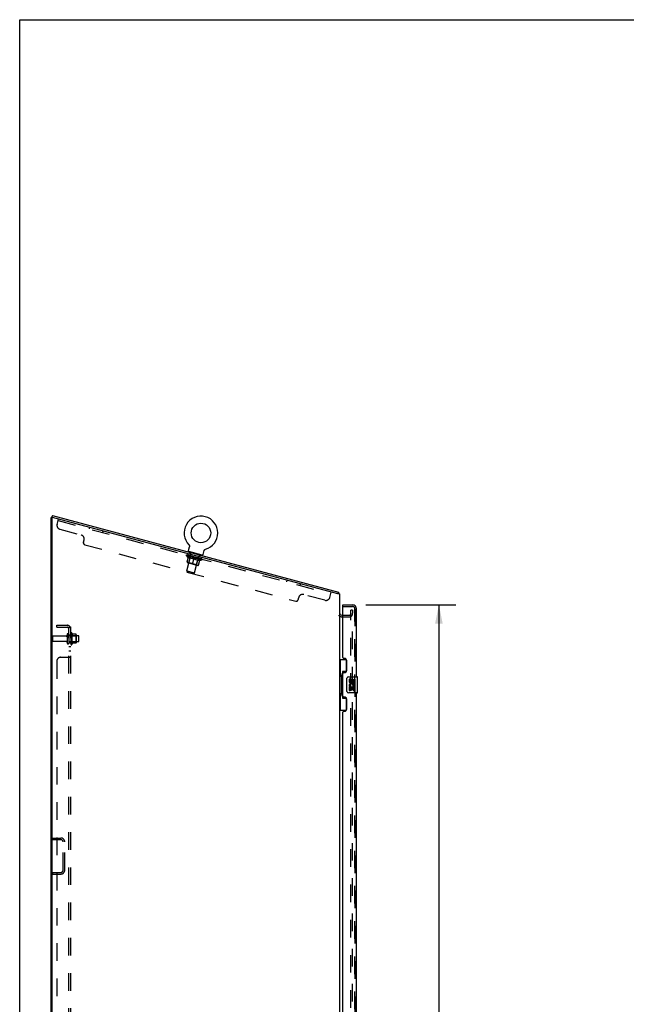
# Model space of a CAD drawing. Header units: inches. Extents: x 0 to 200, y 0 to 129.
# Tile 34 of 82: x 0 to 38, y 68 to 129. Entities that reach past the tile are written whole.
import ezdxf

# ---------------------------------------------------------------- set-up
doc = ezdxf.new("R2010")
doc.units = ezdxf.units.IN
doc.header["$LTSCALE"] = 11
doc.header["$MEASUREMENT"] = 0
doc.linetypes.add('HIDDEN', pattern=[0.2, 0.1, -0.1])
doc.layers.get('0').update_dxf_attribs({"linetype": 'CONTINUOUS'})
for name, color, linetype in [('DEFAULT_2', 8, 'HIDDEN'), ('DIMENSIONS', 7, 'CONTINUOUS'), ('LEFT_DOOR_ASSEMBLY', 7, 'CONTINUOUS'), ('RIGHT_DOOR_ASSEMBLY', 7, 'CONTINUOUS'), ('SUBPANEL', 7, 'CONTINUOUS')]:
    doc.layers.add(name, color=color, linetype=linetype)
doc.styles.get("Standard").update_dxf_attribs({"font": 'arial.ttf'})
doc.dimstyles.new('DIMSTYLE_1', dxfattribs={"dimtxt": 0.882353, "dimasz": 1.176471, "dimexe": 0.09, "dimexo": 0.07, "dimgap": 0.0375, "dimtad": 0, "dimtih": 1, "dimtoh": 1, "dimzin": 4, "dimdsep": 46, "dimtxsty": 'Standard', "dimblk": '_FILLED', "dimblk1": '_FILLED', "dimblk2": '_FILLED', "dimcen": 0.09, "dimazin": 1, "dimtfac": 1, "dimtdec": 3, "dimtofl": 0, "dimtmove": 0, "dimatfit": 3, "dimldrblk": '_FILLED', "dimfxl": 0, "dimtolj": 1, "dimtzin": 4, "dimarcsym": 0})

# ---------------------------------------------------------------- blocks, each defined once
blk = doc.blocks.new('_FILLED')
at = {"color": 0, "linetype": 'ByBlock'}
blk.add_solid([(0, 0), (-1, 0.2), (-1, -0.2)], dxfattribs=at)
blk = doc.blocks.new('*D11')
at = {"layer": 'DIMENSIONS', "color": 2, "linetype": 'Continuous'}
for p, q in [((21.597, 92.891), (27.22, 92.891)), ((26.162, 92.891), (26.162, 65.169)), ((26.162, 34.391), (26.162, 62.081)), ((21.597, 34.391), (27.22, 34.391))]:
    blk.add_line(p, q, dxfattribs=at)
at = {"layer": 'DIMENSIONS', "color": 2, "linetype": 'Continuous', "xscale": 1.1764705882, "yscale": 1.1764705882, "zscale": 1.1764705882}
for p, rotation in [((26.162, 92.891), 90), ((26.162, 34.391), 270)]:
    blk.add_blockref('_FILLED', p, dxfattribs=dict(at, rotation=rotation))
at = {"layer": 'DIMENSIONS', "color": 2, "linetype": 'Continuous', "insert": (26.162, 64.728), "char_height": 0.8824, "width": 4.51345, "attachment_point": 2, "line_spacing_factor": 0.9}
blk.add_mtext('58.50\\PDOORS', dxfattribs=at)

msp = doc.modelspace()

# ---------------------------------------------------------------- linework, layer by layer
at = {"color": 7, "linetype": 'Continuous'}
for p, q in [((0, 0), (0, 129.412)), ((0, 129.412), (200, 129.412)), ((2.039, 98.453), (2.012, 98.352)), ((2.039, 98.453), (19.896, 93.668)), ((2.029, 98.338), (1.962, 98.338)), ((10.526, 96.272), (10.591, 96.512)), ((10.559, 96.632), (10.559, 96.632)), ((10.559, 96.632), (10.562, 96.629)), ((10.562, 96.629), (10.565, 96.626)), ((10.565, 96.626), (10.568, 96.622)), ((10.568, 96.622), (10.57, 96.619)), ((10.57, 96.619), (10.573, 96.615)), ((10.573, 96.615), (10.575, 96.612)), ((10.575, 96.612), (10.578, 96.608)), ((10.578, 96.608), (10.58, 96.604)), ((10.58, 96.604), (10.582, 96.6)), ((10.582, 96.6), (10.584, 96.596)), ((10.584, 96.596), (10.585, 96.592)), ((10.585, 96.592), (10.587, 96.588)), ((10.587, 96.588), (10.588, 96.584)), ((10.588, 96.584), (10.59, 96.58)), ((10.59, 96.58), (10.591, 96.576)), ((10.591, 96.576), (10.592, 96.572)), ((10.592, 96.572), (10.593, 96.568)), ((10.593, 96.568), (10.593, 96.563)), ((10.593, 96.563), (10.594, 96.559)), ((10.594, 96.559), (10.594, 96.555)), ((10.594, 96.555), (10.595, 96.55)), ((10.595, 96.55), (10.595, 96.546)), ((10.595, 96.546), (10.595, 96.542)), ((10.595, 96.542), (10.595, 96.537)), ((10.547, 96.204), (10.539, 96.175)), ((11.392, 95.977), (10.547, 96.204)), ((11.392, 95.977), (11.384, 95.948)), ((11.444, 96.026), (11.508, 96.266)), ((11.508, 96.266), (11.509, 96.27)), ((11.515, 96.286), (11.517, 96.29)), ((11.517, 96.29), (11.519, 96.294)), ((11.519, 96.294), (11.521, 96.298)), ((11.521, 96.298), (11.524, 96.301)), ((11.524, 96.301), (11.526, 96.305)), ((11.526, 96.305), (11.529, 96.309)), ((11.529, 96.309), (11.531, 96.312)), ((11.531, 96.312), (11.534, 96.315)), ((11.534, 96.315), (11.537, 96.319)), ((11.537, 96.319), (11.54, 96.322)), ((11.54, 96.322), (11.543, 96.325)), ((11.543, 96.325), (11.546, 96.328)), ((11.546, 96.328), (11.55, 96.331)), ((11.549, 96.33), (11.553, 96.333)), ((11.553, 96.333), (11.556, 96.336)), ((11.556, 96.336), (11.56, 96.338)), ((11.56, 96.338), (11.564, 96.341)), ((11.564, 96.341), (11.567, 96.343)), ((11.567, 96.343), (11.571, 96.345)), ((11.571, 96.345), (11.575, 96.347)), ((11.575, 96.347), (11.579, 96.349)), ((11.579, 96.349), (11.583, 96.35)), ((11.583, 96.35), (11.587, 96.352)), ((11.587, 96.352), (11.591, 96.353)), ((11.587, 96.352), (11.589, 96.352)), ((11.591, 96.353), (11.595, 96.354)), ((11.595, 96.354), (11.595, 96.354)), ((19.896, 93.668), (19.87, 93.57)), ((19.911, 93.611), (19.873, 93.582)), ((20.104, 92.245), (20.166, 92.245))]:
    msp.add_line(p, q, dxfattribs=at)
at = {"color": 3, "linetype": 'Continuous'}
for p, q in [((2.043, 98.344), (2.012, 98.352)), ((1.962, 33.745), (1.962, 98.338)), ((2.014, 98.311), (2.014, 33.807)), ((19.858, 93.57), (2.053, 98.341)), ((19.962, 93.57), (19.858, 93.57)), ((19.962, 93.57), (19.962, 33.745))]:
    msp.add_line(p, q, dxfattribs=at)
at = {"color": 7, "linetype": 'Continuous'}
for points in [[(10.595, 96.537), (10.594, 96.533), (10.594, 96.529), (10.593, 96.524), (10.592, 96.52), (10.591, 96.516), (10.591, 96.512)], [(10.592, 96.52), (10.591, 96.516), (10.591, 96.512)], [(11.509, 96.27), (11.511, 96.274), (11.512, 96.278), (11.514, 96.282), (11.515, 96.286)], [(11.509, 96.27), (11.511, 96.274), (11.512, 96.278), (11.514, 96.282), (11.515, 96.286)], [(19.904, 93.645), (19.904, 93.648), (19.904, 93.651), (19.904, 93.654), (19.903, 93.656), (19.903, 93.659), (19.902, 93.661), (19.901, 93.663), (19.9, 93.665), (19.899, 93.666), (19.898, 93.667), (19.897, 93.667), (19.896, 93.668)], [(19.911, 93.611), (19.91, 93.613), (19.909, 93.615), (19.908, 93.617), (19.907, 93.62), (19.906, 93.623), (19.906, 93.626), (19.905, 93.629), (19.905, 93.632), (19.905, 93.636), (19.905, 93.639), (19.904, 93.645)]]:
    msp.add_lwpolyline(points, dxfattribs=at)
msp.add_circle((11.312, 97.37), 0.609, dxfattribs=at)
for centre, radius, start, end in [((11.312, 97.37), 1.054, 285.39933, 224.60067), ((10.584, 96.256), 0.06, 165, 255), ((11.386, 96.041), 0.06, 255, 345), ((19.715, 93.461), 0.246, 26.34225, 37.39407), ((20.104, 92.387), 0.142, 180, 270)]:
    msp.add_arc(centre, radius, start, end, dxfattribs=at)
at = {"color": 3, "linetype": 'Continuous'}
msp.add_arc((2.045, 98.311), 0.0312, 75, 180, dxfattribs=at)
at = {"layer": 'DEFAULT_2', "color": 8, "linetype": 'HIDDEN'}
for p, q in [((2.333, 97.909), (2.422, 98.242)), ((2.396, 98.142), (19.42, 93.58)), ((2.51, 97.603), (3.838, 97.247)), ((4.354, 97.724), (4.327, 97.624)), ((5.2, 97.498), (5.173, 97.398)), ((3.975, 96.791), (4.015, 96.941)), ((4.063, 96.638), (17.224, 93.111)), ((10.564, 96.627), (10.565, 96.626)), ((10.41, 95.961), (10.42, 95.997)), ((10.51, 95.841), (10.41, 95.961)), ((10.41, 95.961), (11.388, 95.699)), ((10.421, 95.006), (10.7, 96.049)), ((10.426, 95.99), (10.428, 95.995)), ((10.432, 95.985), (10.433, 95.988)), ((11.382, 95.731), (10.432, 95.985)), ((10.439, 95.983), (10.44, 95.986)), ((10.44, 95.983), (10.44, 95.986)), ((10.448, 95.984), (10.45, 95.989)), ((10.46, 95.978), (10.461, 95.98)), ((10.462, 95.977), (10.462, 95.98)), ((10.484, 95.974), (10.486, 95.979)), ((10.485, 95.974), (10.512, 96.075)), ((10.495, 95.968), (10.495, 95.971)), ((10.497, 95.968), (10.498, 95.97)), ((10.655, 95.928), (10.5, 95.97)), ((10.533, 95.961), (10.535, 95.966)), ((10.534, 95.958), (10.534, 95.96)), ((10.534, 95.958), (10.535, 95.96)), ((10.536, 95.957), (10.537, 95.96)), ((10.542, 95.956), (10.543, 95.958)), ((10.542, 95.956), (10.543, 95.958)), ((10.545, 95.955), (10.545, 95.958)), ((10.547, 95.954), (10.548, 95.957)), ((10.551, 95.953), (10.551, 95.956)), ((10.56, 95.53), (10.657, 95.892)), ((10.562, 95.951), (10.562, 95.953)), ((10.576, 95.947), (10.577, 95.951)), ((10.576, 95.947), (10.576, 95.949)), ((10.592, 95.942), (10.592, 95.945)), ((10.592, 95.942), (10.592, 95.945)), ((10.593, 95.945), (10.595, 95.95)), ((10.6, 95.94), (10.601, 95.943)), ((10.603, 95.939), (10.604, 95.942)), ((10.611, 95.937), (10.611, 95.94)), ((10.619, 95.935), (10.621, 95.941)), ((10.631, 95.932), (10.632, 95.934)), ((10.634, 95.931), (10.634, 95.934)), ((10.647, 96.084), (10.667, 96.161)), ((10.654, 96.072), (10.711, 96.056)), ((10.655, 95.926), (10.655, 95.928)), ((10.707, 95.914), (10.659, 95.927)), ((10.663, 95.926), (10.665, 95.931)), ((10.668, 95.922), (10.668, 95.925)), ((10.671, 95.921), (10.672, 95.924)), ((10.676, 95.92), (10.678, 95.926)), ((10.679, 95.919), (10.68, 95.921)), ((10.688, 95.917), (10.688, 95.919)), ((10.706, 95.912), (10.707, 95.914)), ((10.765, 95.899), (10.719, 95.911)), ((10.728, 96.155), (10.72, 96.126)), ((10.734, 95.904), (10.735, 95.907)), ((10.74, 95.905), (10.742, 95.91)), ((10.743, 95.902), (10.743, 95.905)), ((10.744, 95.902), (10.746, 95.909)), ((10.747, 95.901), (10.747, 95.904)), ((10.752, 95.899), (10.753, 95.902)), ((10.764, 95.896), (10.765, 95.899)), ((10.827, 95.882), (10.785, 95.893)), ((10.794, 95.888), (10.795, 95.89)), ((10.823, 95.883), (10.824, 95.888)), ((10.823, 95.883), (10.825, 95.888)), ((10.825, 95.888), (10.824, 95.888)), ((10.902, 94.877), (11.181, 95.92)), ((11.176, 95.932), (11.233, 95.916)), ((11.211, 96.026), (11.203, 95.997)), ((11.246, 95.924), (11.266, 96.001)), ((10.443, 95.559), (10.527, 95.873)), ((10.464, 95.523), (11.123, 95.346)), ((10.51, 95.841), (10.518, 95.839)), ((10.56, 95.53), (10.521, 95.508)), ((10.56, 95.53), (11.043, 95.401)), ((10.628, 95.81), (10.767, 95.773)), ((10.794, 95.435), (10.885, 95.777)), ((10.819, 95.884), (10.88, 95.872)), ((10.823, 95.881), (10.823, 95.883)), ((10.826, 95.88), (10.826, 95.883)), ((10.826, 95.88), (10.827, 95.882)), ((10.827, 95.88), (10.827, 95.882)), ((10.904, 95.861), (10.854, 95.875)), ((10.858, 95.871), (10.859, 95.873)), ((10.863, 95.872), (10.863, 95.875)), ((10.879, 95.868), (10.88, 95.872)), ((10.891, 95.862), (10.892, 95.865)), ((10.905, 95.859), (10.906, 95.861)), ((10.905, 95.858), (10.906, 95.861)), ((10.906, 95.861), (10.906, 95.861)), ((10.908, 95.861), (10.909, 95.866)), ((10.996, 95.837), (10.909, 95.866)), ((10.909, 95.857), (10.91, 95.86)), ((10.909, 95.857), (10.91, 95.86)), ((10.91, 95.86), (10.91, 95.86)), ((10.923, 95.854), (10.924, 95.856)), ((10.924, 95.856), (10.961, 95.846)), ((10.956, 95.845), (10.957, 95.847)), ((10.985, 95.714), (11.124, 95.677)), ((10.987, 95.836), (10.988, 95.839)), ((10.988, 95.836), (10.988, 95.839)), ((10.988, 95.839), (11.03, 95.827)), ((10.989, 95.836), (10.989, 95.839)), ((10.992, 95.838), (10.994, 95.843)), ((10.992, 95.835), (10.992, 95.838)), ((10.993, 95.838), (10.994, 95.843)), ((10.994, 95.843), (10.994, 95.843)), ((11.02, 95.828), (11.02, 95.83)), ((11.043, 95.401), (11.14, 95.763)), ((11.043, 95.401), (11.066, 95.362)), ((11.05, 95.82), (11.051, 95.822)), ((11.051, 95.822), (11.096, 95.81)), ((11.062, 95.817), (11.062, 95.819)), ((11.067, 95.815), (11.068, 95.818)), ((11.07, 95.814), (11.071, 95.822)), ((11.071, 95.814), (11.072, 95.816)), ((11.075, 95.816), (11.076, 95.821)), ((11.08, 95.812), (11.08, 95.814)), ((11.108, 95.804), (11.108, 95.807)), ((11.108, 95.807), (11.156, 95.794)), ((11.126, 95.799), (11.127, 95.802)), ((11.135, 95.797), (11.135, 95.799)), ((11.138, 95.796), (11.14, 95.803)), ((11.143, 95.795), (11.143, 95.797)), ((11.146, 95.794), (11.147, 95.796)), ((11.152, 95.795), (11.154, 95.8)), ((11.159, 95.79), (11.16, 95.793)), ((11.159, 95.367), (11.243, 95.681)), ((11.16, 95.793), (11.316, 95.751)), ((11.18, 95.785), (11.181, 95.787)), ((11.183, 95.784), (11.183, 95.786)), ((11.195, 95.781), (11.196, 95.786)), ((11.203, 95.779), (11.204, 95.781)), ((11.211, 95.777), (11.211, 95.779)), ((11.214, 95.776), (11.215, 95.778)), ((11.222, 95.776), (11.223, 95.781)), ((11.222, 95.773), (11.223, 95.776)), ((11.222, 95.773), (11.223, 95.776)), ((11.234, 95.648), (11.242, 95.645)), ((11.238, 95.769), (11.239, 95.774)), ((11.239, 95.769), (11.239, 95.771)), ((11.242, 95.645), (11.388, 95.699)), ((11.253, 95.765), (11.253, 95.768)), ((11.264, 95.762), (11.264, 95.765)), ((11.267, 95.762), (11.268, 95.765)), ((11.269, 95.761), (11.27, 95.763)), ((11.272, 95.76), (11.273, 95.763)), ((11.272, 95.76), (11.273, 95.762)), ((11.278, 95.759), (11.278, 95.761)), ((11.28, 95.758), (11.281, 95.76)), ((11.281, 95.758), (11.281, 95.76)), ((11.282, 95.76), (11.284, 95.765)), ((11.317, 95.748), (11.318, 95.751)), ((11.319, 95.747), (11.32, 95.75)), ((11.33, 95.748), (11.357, 95.848)), ((11.331, 95.747), (11.333, 95.752)), ((11.353, 95.739), (11.353, 95.741)), ((11.354, 95.738), (11.355, 95.741)), ((11.367, 95.737), (11.369, 95.743)), ((11.374, 95.733), (11.375, 95.735)), ((11.375, 95.733), (11.376, 95.735)), ((11.382, 95.731), (11.383, 95.733)), ((11.388, 95.699), (11.398, 95.735)), ((11.389, 95.731), (11.391, 95.737)), ((10.463, 94.932), (10.421, 95.006)), ((10.421, 95.006), (10.902, 94.877)), ((10.463, 94.932), (10.828, 94.834)), ((10.828, 94.834), (10.902, 94.877)), ((16.67, 94.425), (16.643, 94.324)), ((17.515, 94.198), (17.488, 94.098)), ((19.051, 93.17), (17.723, 93.526)), ((19.358, 93.347), (19.447, 93.68)), ((17.377, 93.2), (17.417, 93.35)), ((20.166, 92.245), (20.588, 92.245)), ((20.67, 34.724), (20.67, 92.557)), ((20.774, 92.557), (20.67, 92.557)), ((20.774, 92.557), (20.774, 92.369)), ((20.774, 92.327), (20.774, 92.369)), ((20.774, 92.236), (20.774, 92.327)), ((20.774, 35.115), (20.774, 92.236)), ((20.104, 92.141), (20.588, 92.141)), ((2.96, 91.03), (2.96, 90.501)), ((3.066, 91.03), (3.066, 90.501)), ((3.191, 91.1), (3.191, 90.431)), ((3.211, 90.949), (3.191, 90.969)), ((3.261, 91.121), (3.261, 90.41)), ((3.516, 91.043), (3.288, 91.043)), ((3.507, 90.949), (3.527, 90.969)), ((3.527, 91.021), (3.527, 90.51)), ((2.066, 90.63), (2.066, 90.902)), ((2.897, 90.932), (2.096, 90.932)), ((2.897, 90.6), (2.096, 90.6)), ((3.661, 90.949), (3.066, 90.949)), ((3.661, 90.583), (3.066, 90.583)), ((3.211, 90.582), (3.191, 90.562)), ((3.211, 90.949), (3.211, 90.582)), ((3.211, 90.949), (3.507, 90.949)), ((3.211, 90.582), (3.507, 90.582)), ((3.516, 90.488), (3.288, 90.488)), ((3.507, 90.949), (3.507, 90.582)), ((3.507, 90.582), (3.527, 90.562)), ((3.691, 90.613), (3.691, 90.919)), ((2.066, 78.328), (2.066, 78.224)), ((2.066, 78.328), (2.569, 78.328)), ((2.569, 78.224), (2.066, 78.224)), ((2.712, 76.325), (2.712, 78.082)), ((2.816, 76.325), (2.816, 78.082)), ((2.066, 76.078), (2.066, 76.182)), ((2.066, 76.182), (2.569, 76.182)), ((2.066, 76.078), (2.569, 76.078))]:
    msp.add_line(p, q, dxfattribs=at)
for points in [[(10.634, 95.808), (10.616, 95.817), (10.598, 95.826), (10.58, 95.837), (10.563, 95.848), (10.545, 95.86), (10.527, 95.873)], [(10.527, 95.872), (10.544, 95.86), (10.561, 95.848), (10.578, 95.837), (10.595, 95.827), (10.611, 95.818), (10.628, 95.81)], [(10.885, 95.777), (10.863, 95.775), (10.842, 95.773), (10.821, 95.772), (10.8, 95.772), (10.78, 95.773), (10.76, 95.775)], [(10.767, 95.773), (10.786, 95.771), (10.805, 95.771), (10.825, 95.771), (10.844, 95.772), (10.865, 95.774), (10.885, 95.776)], [(10.993, 95.712), (10.975, 95.721), (10.957, 95.73), (10.939, 95.741), (10.921, 95.752), (10.903, 95.764), (10.885, 95.777)], [(10.885, 95.776), (10.902, 95.764), (10.919, 95.752), (10.935, 95.741), (10.952, 95.732), (10.969, 95.723), (10.985, 95.714)], [(11.243, 95.681), (11.221, 95.679), (11.2, 95.677), (11.179, 95.676), (11.158, 95.676), (11.138, 95.677), (11.118, 95.679)], [(11.124, 95.677), (11.143, 95.676), (11.163, 95.675), (11.182, 95.675), (11.202, 95.676), (11.222, 95.678), (11.243, 95.68)]]:
    msp.add_lwpolyline(points, dxfattribs=at)
for centre, radius, start, end in [((2.575, 97.844), 0.25, 165, 255), ((3.773, 97.005), 0.25, 345, 75), ((4.096, 96.759), 0.125, 165, 255), ((10.627, 95.9), 0.0318, 345, 75), ((10.656, 96.081), 0.01, 165, 255), ((10.658, 96.164), 0.01, 345, 75), ((10.691, 96.051), 0.01, 345, 75), ((11.191, 95.917), 0.01, 75, 165), ((11.236, 95.926), 0.01, 255, 345), ((11.276, 95.998), 0.01, 75, 165), ((10.472, 95.551), 0.0296, 165, 255), ((11.13, 95.375), 0.0296, 255, 345), ((11.171, 95.754), 0.0318, 75, 165), ((17.659, 93.285), 0.25, 75, 165), ((17.256, 93.232), 0.125, 255, 345), ((19.116, 93.412), 0.25, 255, 345), ((20.104, 92.387), 0.246, 217.24138, 270), ((20.588, 92.327), 0.186, 270, 360), ((20.588, 92.327), 0.0823, 270, 360), ((2.897, 90.994), 0.0625, 270, 360), ((3.013, 91.03), 0.053, 360, 180), ((3.229, 91.1), 0.0384, 34.44966, 180), ((2.66, 90.766), 0.698, 23.96793, 30.66313), ((3.307, 91.053), 0.01, 203.96793, 270), ((3.516, 91.033), 0.01, 5.19383, 90), ((3.385, 91.021), 0.141, 0, 5.20805), ((2.096, 90.902), 0.03, 90, 180), ((2.096, 90.63), 0.03, 180, 270), ((2.897, 90.537), 0.0625, 0, 90), ((3.013, 90.501), 0.053, 180, 0), ((3.229, 90.431), 0.0384, 180, 325.55034), ((2.66, 90.766), 0.698, 329.33687, 336.03207), ((3.307, 90.478), 0.01, 90, 156.03207), ((3.516, 90.498), 0.01, 270, 354.80617), ((3.385, 90.51), 0.141, 354.79195, 360), ((3.661, 90.919), 0.03, 359.99999, 90), ((3.661, 90.613), 0.03, 270, 0.00001), ((2.569, 78.082), 0.246, 0, 90), ((2.569, 78.082), 0.142, 0, 90), ((2.569, 76.325), 0.246, 270, 360), ((2.569, 76.325), 0.142, 270, 360)]:
    msp.add_arc(centre, radius, start, end, dxfattribs=at)
for centre, major_axis, ratio, start_param, end_param in [((10.909, 95.866), (0.49, -0.126), 0.05963, 2.96643, 3.140963), ((10.401, 95.986), (0.153, -0.039), 0.05963, 1.376596, 1.469874), ((10.402, 95.992), (0.153, -0.041), 0.060556, 0.430652, 1.470503), ((10.909, 95.866), (0.489, -0.131), 0.060556, 3.141593, 3.316126), ((10.435, 95.977), (0.153, -0.041), 0.060556, 1.551758, 1.645036), ((10.382, 95.991), (0.154, -0.038), 0.05688, 1.20151, 1.294789), ((10.909, 95.866), (0.492, -0.121), 0.05688, 2.791345, 2.965878), ((10.436, 95.982), (0.153, -0.043), 0.05963, 0.605815, 1.645666), ((10.384, 95.997), (0.153, -0.039), 0.05963, 0.25549, 1.295341), ((10.909, 95.866), (0.488, -0.136), 0.05963, -2.96643, -2.791898), ((10.436, 95.979), (0.127, -0.033), 0.05963, 1.065228, 1.614276), ((10.466, 95.971), (0.127, -0.034), 0.060556, 1.240391, 1.789438), ((10.421, 95.983), (0.128, -0.031), 0.05688, 0.890143, 1.43919), ((10.483, 95.964), (0.153, -0.043), 0.05963, 1.72692, 1.820198), ((10.379, 95.992), (0.154, -0.036), 0.052395, 1.026568, 1.119847), ((10.909, 95.866), (0.493, -0.116), 0.052395, 2.616403, 2.790936), ((10.485, 95.969), (0.152, -0.044), 0.05688, 0.7809, 1.820751), ((10.381, 95.997), (0.154, -0.038), 0.05688, 0.080405, 1.120256), ((10.909, 95.866), (0.486, -0.141), 0.05688, -2.791345, -2.616812), ((10.421, 95.983), (0.128, -0.03), 0.052395, 0.715201, 1.264248), ((10.509, 95.959), (0.126, -0.035), 0.05963, 1.415553, 1.9646), ((10.545, 95.948), (0.152, -0.044), 0.05688, 1.902006, 1.995284), ((10.392, 95.989), (0.155, -0.035), 0.046319, 0.851819, 0.945098), ((10.909, 95.866), (0.494, -0.112), 0.046319, 2.441654, 2.616187), ((10.546, 95.953), (0.152, -0.046), 0.052395, 0.955842, 1.995693), ((10.909, 95.866), (0.485, -0.146), 0.052395, -2.616403, -2.44187), ((10.394, 95.994), (0.154, -0.036), 0.052395, -0.094537, 0.945314), ((10.435, 95.979), (0.128, -0.029), 0.046319, 0.540452, 1.089499), ((10.564, 95.945), (0.126, -0.037), 0.05688, 1.590638, 2.139686), ((10.617, 95.929), (0.152, -0.046), 0.052395, 2.076947, 2.170226), ((10.421, 95.981), (0.155, -0.034), 0.038841, 0.677289, 0.770567), ((10.909, 95.866), (0.495, -0.108), 0.038841, 2.267123, 2.441656), ((10.618, 95.934), (0.151, -0.047), 0.046319, 1.130591, 2.170442), ((10.909, 95.866), (0.484, -0.15), 0.046319, -2.441654, -2.267121), ((10.422, 95.986), (0.155, -0.035), 0.046319, -0.269286, 0.770565), ((10.463, 95.972), (0.128, -0.028), 0.038841, 0.365921, 0.914969), ((10.629, 95.927), (0.126, -0.038), 0.052395, 1.76558, 2.314627), ((10.698, 95.907), (0.151, -0.047), 0.046319, 2.251696, 2.344975), ((10.464, 95.969), (0.155, -0.033), 0.030195, 0.502975, 0.596254), ((10.909, 95.866), (0.496, -0.105), 0.030195, 2.09281, 2.267343), ((10.699, 95.912), (0.151, -0.048), 0.038841, 1.305122, 2.344973), ((10.909, 95.866), (0.483, -0.154), 0.038841, -2.267123, -2.092591), ((10.466, 95.975), (0.155, -0.034), 0.038841, -0.443817, 0.596034), ((10.505, 95.96), (0.129, -0.027), 0.030195, 0.191608, 0.740655), ((10.703, 95.907), (0.126, -0.039), 0.046319, 1.940329, 2.489376), ((10.523, 95.959), (0.155, -0.033), 0.030195, -0.61813, 0.421721), ((10.785, 95.884), (0.151, -0.048), 0.038841, 2.426227, 2.519505), ((10.521, 95.954), (0.155, -0.032), 0.020645, 0.328852, 0.422131), ((10.909, 95.866), (0.496, -0.103), 0.020645, 1.918687, 2.09322), ((10.786, 95.889), (0.151, -0.049), 0.030195, 1.479435, 2.519286), ((10.909, 95.866), (0.482, -0.157), 0.030195, -2.09281, -1.918277), ((10.56, 95.946), (0.129, -0.027), 0.020645, 0.017485, 0.566532), ((10.783, 95.886), (0.125, -0.04), 0.038841, 2.11486, 2.663907), ((10.591, 95.941), (0.155, -0.032), 0.020645, -0.792253, 0.247598), ((10.876, 95.859), (0.151, -0.049), 0.030195, 2.60054, 2.693819), ((10.59, 95.936), (0.155, -0.032), 0.010478, 0.154869, 0.248148), ((10.909, 95.866), (0.497, -0.102), 0.010478, 1.744704, 1.919237), ((10.877, 95.864), (0.151, -0.05), 0.020645, 1.653558, 2.693409), ((10.909, 95.866), (0.481, -0.159), 0.020645, -1.918687, -1.744154), ((10.624, 95.928), (0.129, -0.026), 0.010478, 6.126688, 6.675735), ((10.866, 95.864), (0.125, -0.041), 0.030195, 2.289173, 2.83822), ((10.669, 95.92), (0.155, -0.032), 0.010478, -0.966236, -0.000846), ((10.969, 95.84), (0.151, -0.05), 0.010478, 1.827541, 2.867392), ((10.909, 95.866), (0.481, -0.16), 0.010478, -1.744704, -1.570171), ((10.968, 95.835), (0.151, -0.05), 0.020645, 2.774664, 2.867942), ((10.951, 95.841), (0.125, -0.041), 0.020645, 2.463296, 3.012344), ((10.844, 95.873), (0.155, -0.032), 0.010478, 0.274201, 1.314052), ((10.777, 95.888), (0.129, -0.026), 0.010478, -0.000298, 0.504314), ((10.753, 95.892), (0.155, -0.032), 0.010478, 0.192946, 0.399283), ((10.909, 95.866), (0.497, -0.102), 0.010478, -1.578586, -1.396888), ((11.057, 95.81), (0.151, -0.05), 0.010478, 2.948646, 3.041925), ((11.035, 95.819), (0.125, -0.042), 0.010478, 2.637279, 3.142076), ((10.936, 95.849), (0.155, -0.032), 0.020645, 0.448184, 1.488034), ((10.86, 95.865), (0.129, -0.027), 0.020645, 0.129249, 0.678296), ((10.843, 95.868), (0.155, -0.032), 0.020645, 0.273651, 0.366929), ((11.144, 95.793), (0.151, -0.05), 0.010478, -3.140747, -2.175357), ((10.909, 95.866), (0.496, -0.103), 0.020645, -1.397439, -1.222906), ((10.909, 95.866), (0.481, -0.16), 0.010478, 1.222355, 1.396888), ((11.027, 95.824), (0.155, -0.033), 0.030195, 0.622307, 1.662158), ((10.945, 95.842), (0.129, -0.027), 0.030195, 0.303372, 0.852419), ((11.187, 95.778), (0.125, -0.042), 0.010478, 2.749043, 3.29809), ((11.222, 95.772), (0.151, -0.05), 0.020645, 2.893995, 3.933846), ((10.935, 95.843), (0.155, -0.033), 0.030195, 0.447774, 0.541052), ((11.221, 95.767), (0.151, -0.05), 0.010478, 2.893445, 2.986723), ((10.909, 95.866), (0.496, -0.105), 0.030195, -1.223315, -1.048783), ((11.114, 95.801), (0.155, -0.034), 0.038841, 0.79662, 1.836471), ((10.909, 95.866), (0.481, -0.159), 0.020645, 1.048373, 1.222906), ((11.029, 95.82), (0.128, -0.028), 0.038841, 0.477686, 1.026733), ((11.252, 95.76), (0.125, -0.041), 0.020645, 2.57506, 3.124108), ((11.291, 95.754), (0.151, -0.049), 0.030195, 2.719872, 3.759723), ((11.195, 95.779), (0.155, -0.035), 0.046319, 0.971151, 2.011002), ((11.026, 95.819), (0.155, -0.034), 0.038841, 0.622087, 0.715366), ((11.289, 95.748), (0.151, -0.05), 0.020645, 2.719462, 2.812741), ((10.909, 95.866), (0.495, -0.108), 0.038841, -1.049002, -0.874469), ((10.909, 95.866), (0.482, -0.157), 0.030195, 0.87425, 1.048783), ((11.109, 95.799), (0.128, -0.029), 0.046319, 0.652216, 1.201263), ((11.267, 95.76), (0.154, -0.036), 0.052395, 1.1459, 2.185751), ((11.306, 95.746), (0.125, -0.041), 0.030195, 2.400937, 2.949985), ((11.347, 95.738), (0.151, -0.048), 0.038841, 2.545558, 3.585409), ((11.182, 95.779), (0.128, -0.03), 0.052395, 0.826965, 1.376012), ((11.113, 95.796), (0.155, -0.035), 0.046319, 0.796618, 0.889896), ((11.346, 95.733), (0.151, -0.049), 0.030195, 2.545339, 2.638617), ((11.328, 95.743), (0.154, -0.038), 0.05688, 1.320842, 2.360692), ((10.909, 95.866), (0.494, -0.112), 0.046319, -0.874471, -0.699939), ((10.909, 95.866), (0.483, -0.154), 0.038841, 0.699936, 0.874469), ((11.391, 95.727), (0.151, -0.047), 0.046319, 2.371028, 3.410879), ((11.348, 95.735), (0.125, -0.04), 0.038841, 2.226624, 2.775671), ((11.248, 95.761), (0.128, -0.031), 0.05688, 1.001907, 1.550954), ((11.377, 95.73), (0.153, -0.039), 0.05963, 1.495927, 2.535778), ((11.419, 95.719), (0.152, -0.046), 0.052395, 2.196279, 3.23613), ((11.194, 95.774), (0.154, -0.036), 0.052395, 0.971367, 1.064645), ((11.376, 95.727), (0.126, -0.039), 0.046319, 2.052093, 2.601141), ((11.389, 95.722), (0.151, -0.048), 0.038841, 2.371026, 2.464304), ((11.411, 95.721), (0.153, -0.041), 0.060556, 1.671089, 2.71094), ((11.433, 95.716), (0.152, -0.044), 0.05688, 2.021337, 3.061188), ((10.909, 95.866), (0.493, -0.116), 0.052395, -0.699723, -0.52519), ((11.43, 95.716), (0.153, -0.043), 0.05963, 1.846251, 2.886102), ((10.909, 95.866), (0.484, -0.15), 0.046319, 0.525406, 0.699939), ((11.303, 95.747), (0.127, -0.033), 0.05963, 1.176993, 1.72604), ((11.391, 95.723), (0.126, -0.038), 0.052395, 1.877344, 2.426392), ((11.345, 95.735), (0.127, -0.034), 0.060556, 1.352155, 1.901202), ((11.39, 95.723), (0.126, -0.037), 0.05688, 1.702402, 2.25145), ((11.375, 95.727), (0.126, -0.035), 0.05963, 1.527317, 2.076364), ((11.266, 95.755), (0.154, -0.038), 0.05688, 1.146309, 1.239587), ((11.418, 95.714), (0.151, -0.047), 0.046319, 2.196495, 2.289773), ((10.909, 95.866), (0.492, -0.121), 0.05688, -0.524781, -0.350248), ((10.909, 95.866), (0.485, -0.146), 0.052395, 0.350657, 0.52519), ((11.327, 95.738), (0.153, -0.039), 0.05963, 1.321394, 1.414673), ((11.431, 95.71), (0.152, -0.046), 0.052395, 2.021746, 2.115024), ((10.909, 95.866), (0.49, -0.126), 0.05963, -0.349695, -0.175162), ((10.909, 95.866), (0.486, -0.141), 0.05688, 0.175715, 0.350248), ((11.375, 95.725), (0.153, -0.041), 0.060556, 1.496556, 1.589835), ((11.428, 95.711), (0.152, -0.044), 0.05688, 1.846804, 1.940083), ((11.409, 95.716), (0.153, -0.043), 0.05963, 1.671719, 1.764997), ((10.909, 95.866), (0.489, -0.131), 0.060556, -0.174533, 0), ((10.909, 95.866), (0.488, -0.136), 0.05963, 0.000629, 0.175162)]:
    msp.add_ellipse(centre, major_axis=major_axis, ratio=ratio, start_param=start_param, end_param=end_param, dxfattribs=at)
at = {"layer": 'LEFT_DOOR_ASSEMBLY', "color": 7, "linetype": 'Continuous'}
for p, q in [((20.166, 92.787), (20.166, 92.891)), ((20.186, 92.787), (20.166, 92.787)), ((19.962, 89.466), (20.402, 89.466)), ((20.001, 89.466), (20.001, 88.441)), ((20.366, 89.466), (20.366, 88.686)), ((20.139, 88.731), (20.139, 87.051)), ((20.366, 88.731), (20.139, 88.731)), ((19.979, 88.441), (19.979, 87.341)), ((19.979, 88.441), (20.102, 88.441)), ((20.102, 88.471), (20.102, 88.491)), ((20.102, 87.341), (20.102, 88.441)), ((20.425, 87.491), (20.425, 88.291)), ((20.525, 88.391), (21.065, 88.391)), ((20.562, 88.236), (20.562, 88.1)), ((20.625, 88.236), (20.562, 88.236)), ((20.625, 88.1), (20.625, 88.236)), ((20.69, 88.163), (20.69, 88.094)), ((20.751, 88.1), (20.751, 88.142)), ((20.814, 88.142), (20.814, 88.006)), ((20.814, 88.006), (20.877, 88.006)), ((20.877, 88.006), (20.877, 88.142)), ((21.08, 87.406), (21.08, 88.376)), ((19.979, 87.341), (20.102, 87.341)), ((20.001, 87.341), (20.001, 86.316)), ((20.102, 87.29), (20.102, 87.31)), ((21.065, 87.391), (20.525, 87.391)), ((20.562, 87.775), (20.562, 87.545)), ((20.58, 87.775), (20.562, 87.775)), ((20.562, 87.545), (20.625, 87.545)), ((20.615, 87.775), (20.642, 87.794)), ((20.615, 87.775), (20.877, 87.775)), ((20.625, 87.545), (20.625, 87.712)), ((20.625, 87.712), (20.69, 87.712)), ((20.69, 87.712), (20.69, 87.576)), ((20.69, 87.576), (20.751, 87.576)), ((20.751, 87.576), (20.751, 87.712)), ((20.751, 87.712), (20.814, 87.712)), ((20.806, 87.811), (20.864, 87.786)), ((20.814, 87.712), (20.814, 87.545)), ((20.814, 87.545), (20.877, 87.545)), ((20.877, 87.545), (20.877, 87.775)), ((20.139, 87.051), (20.366, 87.051)), ((20.366, 87.096), (20.366, 86.316)), ((19.962, 86.316), (20.402, 86.316))]:
    msp.add_line(p, q, dxfattribs=at)
at = {"layer": 'LEFT_DOOR_ASSEMBLY', "color": 3, "linetype": 'Continuous'}
for p, q in [((20.166, 92.891), (20.773, 92.891)), ((20.166, 89.598), (20.166, 92.767)), ((21.02, 88.391), (21.02, 92.644)), ((20.286, 89.538), (20.226, 89.538)), ((20.416, 88.788), (20.416, 89.408)), ((20.166, 87.183), (20.166, 88.598)), ((20.226, 88.658), (20.286, 88.658)), ((21.02, 64.141), (21.02, 87.391)), ((20.286, 87.123), (20.226, 87.123)), ((20.416, 86.373), (20.416, 86.993)), ((20.166, 65.348), (20.166, 86.183)), ((20.226, 86.243), (20.286, 86.243))]:
    msp.add_line(p, q, dxfattribs=at)
at = {"layer": 'LEFT_DOOR_ASSEMBLY', "color": 8, "linetype": 'HIDDEN'}
for p, q in [((20.186, 92.787), (20.773, 92.787)), ((20.916, 34.637), (20.916, 92.644))]:
    msp.add_line(p, q, dxfattribs=at)
at = {"layer": 'LEFT_DOOR_ASSEMBLY', "color": 7, "linetype": 'Continuous'}
for points in [[(20.139, 88.707), (20.139, 88.703), (20.139, 88.7), (20.14, 88.696), (20.141, 88.691), (20.143, 88.687), (20.145, 88.682), (20.148, 88.676), (20.151, 88.67), (20.154, 88.664), (20.158, 88.657), (20.162, 88.649), (20.167, 88.641), (20.172, 88.633), (20.175, 88.63)], [(20.425, 88.291), (20.425, 88.297), (20.425, 88.303), (20.426, 88.309), (20.428, 88.315), (20.429, 88.321), (20.431, 88.327)], [(20.431, 87.454), (20.429, 87.46), (20.428, 87.466), (20.426, 87.472), (20.425, 87.478), (20.425, 87.484), (20.425, 87.491)], [(20.175, 87.152), (20.172, 87.148), (20.167, 87.14), (20.162, 87.132), (20.158, 87.124), (20.154, 87.117), (20.151, 87.111), (20.148, 87.105), (20.145, 87.1), (20.143, 87.094), (20.141, 87.09), (20.14, 87.085), (20.139, 87.081), (20.139, 87.078), (20.139, 87.074)]]:
    msp.add_lwpolyline(points, dxfattribs=at)
at = {"layer": 'LEFT_DOOR_ASSEMBLY', "color": 3, "linetype": 'Continuous'}
for centre, radius, start, end in [((20.773, 92.644), 0.246, 0, 90), ((20.186, 92.767), 0.02, 90, 180), ((20.226, 89.598), 0.06, 180, 270), ((20.286, 89.408), 0.13, 0, 90), ((20.226, 88.598), 0.06, 90, 180), ((20.286, 88.788), 0.13, 270, 360), ((20.226, 87.183), 0.06, 180, 270), ((20.286, 86.993), 0.13, 0, 90), ((20.226, 86.183), 0.06, 90, 180), ((20.286, 86.373), 0.13, 270, 360)]:
    msp.add_arc(centre, radius, start, end, dxfattribs=at)
at = {"layer": 'LEFT_DOOR_ASSEMBLY', "color": 8, "linetype": 'HIDDEN'}
msp.add_arc((20.773, 92.644), 0.142, 0, 90, dxfattribs=at)
at = {"layer": 'LEFT_DOOR_ASSEMBLY', "color": 7, "linetype": 'Continuous'}
for centre, radius, start, end in [((20.525, 88.291), 0.1, 90, 158.79459), ((20.657, 88.1), 0.0943, 180, 360), ((20.716, 87.848), 0.154, 161.41988, 206.19629), ((20.719, 87.849), 0.157, 336.59665, 161.87913), ((20.657, 88.1), 0.0314, 180, 261.22946), ((20.719, 87.849), 0.0943, 336.59665, 215.11217), ((20.656, 88.105), 0.0362, 263.42855, 341.76278), ((20.782, 88.142), 0.0943, 68.69989, 167.43379), ((20.782, 88.142), 0.0314, 0, 180.04847), ((20.782, 88.142), 0.0943, 0, 68.67039), ((21.065, 88.376), 0.015, 0, 90), ((20.525, 87.491), 0.1, 201.20502, 270), ((20.719, 87.849), 0.157, 205.73705, 207.8532), ((21.065, 87.406), 0.015, 270, 360)]:
    msp.add_arc(centre, radius, start, end, dxfattribs=at)
for centre, start_param, end_param in [((20.206, 88.481), 0.699287, 1.51401), ((20.206, 88.481), -4.655602, -3.84088), ((20.206, 87.3), 0.699287, 1.51401), ((20.206, 87.3), -4.655602, -3.84088)]:
    msp.add_ellipse(centre, major_axis=(0, 0.18), ratio=0.579493, start_param=start_param, end_param=end_param, dxfattribs=at)
at = {"layer": 'RIGHT_DOOR_ASSEMBLY', "color": 8, "linetype": 'HIDDEN'}
for p, q in [((20.186, 92.787), (20.773, 92.787)), ((20.916, 92.644), (20.916, 34.637))]:
    msp.add_line(p, q, dxfattribs=at)
msp.add_arc((20.773, 92.644), 0.142, 0, 90, dxfattribs=at)
at = {"layer": 'SUBPANEL', "color": 8, "linetype": 'HIDDEN'}
for p, q in [((2.316, 91.484), (2.316, 91.609)), ((2.316, 91.609), (2.954, 91.609)), ((2.316, 91.484), (2.954, 91.484)), ((3.137, 91.523), (3.04, 91.443)), ((3.066, 35.797), (3.066, 91.484)), ((3.066, 91.484), (3.191, 91.484)), ((3.066, 91.016), (3.191, 91.016)), ((3.191, 35.797), (3.191, 91.484)), ((3.066, 90.516), (3.191, 90.516)), ((3.066, 90.287), (3.191, 90.287)), ((3.066, 90.006), (3.191, 90.006)), ((2.316, 89.359), (2.316, 37.922)), ((2.566, 89.609), (3.137, 89.609)), ((3.042, 89.621), (3.043, 89.622)), ((3.051, 89.629), (3.055, 89.632)), ((3.066, 89.645), (3.191, 89.645)), ((3.187, 89.637), (3.189, 89.638))]:
    msp.add_line(p, q, dxfattribs=at)
for points in [[(3.04, 91.443), (3.04, 91.444), (3.04, 91.445), (3.04, 91.446), (3.04, 91.447), (3.04, 91.448), (3.041, 91.449), (3.042, 91.45), (3.043, 91.452), (3.044, 91.453), (3.046, 91.455), (3.048, 91.457)], [(3.048, 91.457), (3.051, 91.461), (3.053, 91.463), (3.055, 91.465), (3.057, 91.467), (3.059, 91.47), (3.061, 91.472), (3.062, 91.474), (3.063, 91.477), (3.064, 91.479), (3.065, 91.481), (3.066, 91.483), (3.066, 91.484)], [(3.062, 91.461), (3.062, 91.461), (3.062, 91.461), (3.062, 91.461), (3.062, 91.462), (3.062, 91.462), (3.063, 91.462), (3.063, 91.462), (3.064, 91.463), (3.064, 91.463), (3.065, 91.463), (3.065, 91.464), (3.066, 91.464), (3.067, 91.464), (3.067, 91.465), (3.068, 91.465), (3.068, 91.465), (3.069, 91.466), (3.07, 91.466), (3.07, 91.466), (3.071, 91.467), (3.072, 91.467), (3.072, 91.467), (3.073, 91.468), (3.074, 91.468), (3.075, 91.468), (3.075, 91.469), (3.076, 91.469), (3.077, 91.469), (3.077, 91.47), (3.078, 91.47), (3.079, 91.47), (3.08, 91.471), (3.081, 91.471), (3.081, 91.472), (3.082, 91.472), (3.083, 91.472), (3.084, 91.473), (3.085, 91.473), (3.086, 91.473), (3.087, 91.474), (3.088, 91.474), (3.088, 91.474), (3.089, 91.475), (3.09, 91.475), (3.091, 91.475), (3.092, 91.476), (3.093, 91.476), (3.094, 91.477), (3.095, 91.477), (3.097, 91.477), (3.098, 91.478), (3.099, 91.478), (3.1, 91.478), (3.101, 91.479), (3.102, 91.479), (3.103, 91.479), (3.104, 91.48), (3.105, 91.48), (3.106, 91.48), (3.107, 91.481), (3.108, 91.481), (3.109, 91.481), (3.11, 91.481), (3.111, 91.482), (3.112, 91.482), (3.113, 91.482), (3.114, 91.482), (3.115, 91.483), (3.116, 91.483), (3.117, 91.483), (3.118, 91.483), (3.119, 91.483), (3.119, 91.484), (3.12, 91.484), (3.121, 91.484), (3.122, 91.484), (3.123, 91.484), (3.124, 91.484), (3.124, 91.484), (3.125, 91.484), (3.125, 91.484), (3.125, 91.484)], [(3.065, 91.464), (3.065, 91.464), (3.064, 91.463), (3.064, 91.463), (3.064, 91.463), (3.063, 91.462), (3.063, 91.462), (3.062, 91.462), (3.062, 91.462), (3.062, 91.461), (3.062, 91.461), (3.062, 91.461), (3.062, 91.461)], [(3.125, 91.484), (3.125, 91.484), (3.125, 91.484), (3.125, 91.484), (3.125, 91.484), (3.125, 91.484), (3.125, 91.484), (3.124, 91.484), (3.124, 91.484), (3.123, 91.484), (3.123, 91.484), (3.122, 91.484)], [(3.137, 91.523), (3.139, 91.521), (3.141, 91.519), (3.144, 91.517), (3.147, 91.515), (3.15, 91.513), (3.154, 91.511), (3.157, 91.509), (3.161, 91.508)], [(3.161, 91.508), (3.168, 91.505), (3.171, 91.503), (3.175, 91.501), (3.178, 91.5), (3.18, 91.498), (3.183, 91.497), (3.185, 91.495), (3.187, 91.493), (3.189, 91.491), (3.19, 91.489), (3.19, 91.487), (3.191, 91.486), (3.191, 91.484)], [(3.04, 89.609), (3.04, 89.611), (3.04, 89.613), (3.04, 89.614), (3.04, 89.616), (3.04, 89.618), (3.041, 89.619), (3.042, 89.621), (3.043, 89.622), (3.044, 89.624), (3.046, 89.625), (3.048, 89.626)], [(3.04, 89.616), (3.04, 89.618), (3.041, 89.619)], [(3.04, 89.609), (3.04, 89.611), (3.04, 89.613), (3.04, 89.614)], [(3.044, 89.624), (3.046, 89.625), (3.048, 89.626), (3.049, 89.628), (3.051, 89.629)], [(3.055, 89.632), (3.057, 89.633), (3.059, 89.634), (3.061, 89.636), (3.062, 89.637), (3.063, 89.639), (3.064, 89.64), (3.065, 89.642), (3.066, 89.643), (3.066, 89.645)], [(3.059, 89.634), (3.061, 89.636), (3.062, 89.637), (3.063, 89.639), (3.064, 89.64), (3.065, 89.642), (3.066, 89.643), (3.066, 89.645)], [(3.137, 89.609), (3.139, 89.611), (3.141, 89.612)], [(3.139, 89.611), (3.141, 89.612), (3.144, 89.614), (3.147, 89.616)], [(3.147, 89.616), (3.15, 89.617), (3.154, 89.619)], [(3.154, 89.619), (3.157, 89.62), (3.165, 89.623)], [(3.165, 89.623), (3.168, 89.625), (3.171, 89.626), (3.175, 89.628), (3.178, 89.629), (3.18, 89.631), (3.183, 89.633)], [(3.18, 89.631), (3.183, 89.633), (3.185, 89.635), (3.187, 89.637), (3.189, 89.638), (3.19, 89.64), (3.19, 89.642), (3.191, 89.643), (3.191, 89.645)], [(3.19, 89.642), (3.191, 89.643), (3.191, 89.645)]]:
    msp.add_lwpolyline(points, dxfattribs=at)
for centre, radius, start, end in [((2.954, 91.372), 0.237, 0, 90), ((2.954, 91.372), 0.112, 0, 90), ((2.566, 89.359), 0.25, 90, 180)]:
    msp.add_arc(centre, radius, start, end, dxfattribs=at)

# ---------------------------------------------------------------- dimensions: what is measured, and where the dimension line sits
at = {"layer": 'DIMENSIONS', "color": 2, "linetype": 'Continuous'}
dim = msp.add_linear_dim(base=(26.162, 92.891), p1=(21.527, 34.391), p2=(21.527, 92.891), angle=90, text='<>\\PDOORS', dimstyle='DIMSTYLE_1', dxfattribs=at)
dim.commit()
dim.dimension.update_dxf_attribs({"geometry": '*D11', "text_midpoint": (26.162, 63.625), "dimtype": 160})

doc.saveas('drawing.dxf')
